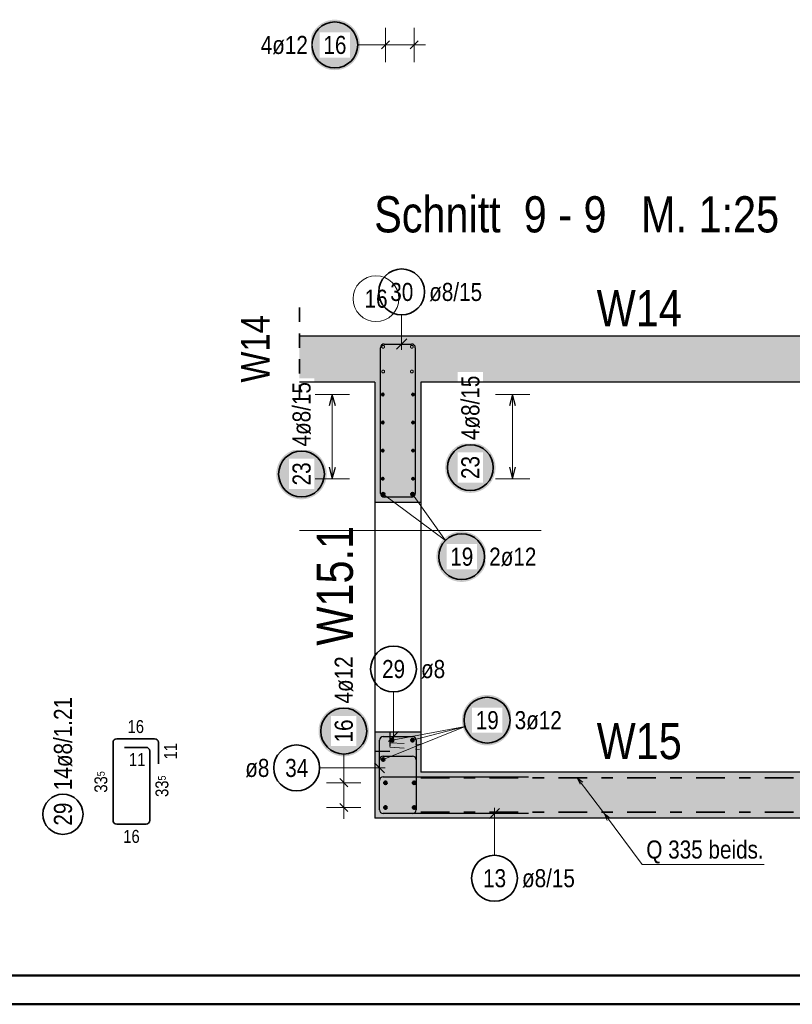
# Model space of a CAD drawing. Header units: millimetres. Extents: x -20 to 91, y -4 to 50.
# Tile 28 of 41: x 59 to 66, y 0 to 9. Entities that reach past the tile are written whole.
import ezdxf

# ---------------------------------------------------------------- set-up
doc = ezdxf.new("R2010")
doc.units = ezdxf.units.MM
doc.linetypes.add('DASHDOT', pattern=[1, 0.5, -0.25, 0, -0.25])
doc.linetypes.add('HIDDEN', pattern=[0.375, 0.25, -0.125])
for name, color, linetype, lineweight in [('Achsen', 7, 'Continuous', 20), ('Bewehrung', 7, 'Continuous', 20), ('nplo Bewehrung', 7, 'Continuous', 20), ('Schraffuren', 7, 'Continuous', 20)]:
    doc.layers.add(name, color=color, linetype=linetype, lineweight=lineweight)
doc.styles.add('Arial Narrow', font='ARIALN.TTF')

msp = doc.modelspace()

# ---------------------------------------------------------------- hatches: boundary and pattern name
at = {"lineweight": 25, "true_color": 0xffffff}
for points in [[(62.279532, 8.362385), (62.279398, 8.370063), (62.278996, 8.377732), (62.278327, 8.385382), (62.277391, 8.393003), (62.27619, 8.400588), (62.274724, 8.408126), (62.272997, 8.415608), (62.27101, 8.423026), (62.268764, 8.430369), (62.266264, 8.43763), (62.263512, 8.444799), (62.260512, 8.451867), (62.257267, 8.458827), (62.25378, 8.465669), (62.250058, 8.472385), (62.246103, 8.478968), (62.24192, 8.485408), (62.237516, 8.491698), (62.232894, 8.497831), (62.228062, 8.503799), (62.223024, 8.509594), (62.217787, 8.51521), (62.212357, 8.52064), (62.206741, 8.525877), (62.200945, 8.530915), (62.194977, 8.535748), (62.188845, 8.540369), (62.182554, 8.544774), (62.176114, 8.548956), (62.169532, 8.552911), (62.162816, 8.556634), (62.155974, 8.56012), (62.149014, 8.563365), (62.141945, 8.566366), (62.134776, 8.569118), (62.127516, 8.571618), (62.120172, 8.573863), (62.112755, 8.57585), (62.105273, 8.577578), (62.097735, 8.579043), (62.09015, 8.580244), (62.082528, 8.58118), (62.074878, 8.581849), (62.06721, 8.582251), (62.059532, 8.582385), (62.051854, 8.582251), (62.044186, 8.581849), (62.036536, 8.58118), (62.028914, 8.580244), (62.021329, 8.579043), (62.013791, 8.577578), (62.006309, 8.57585), (61.998892, 8.573863), (61.991548, 8.571618), (61.984287, 8.569118), (61.977118, 8.566366), (61.97005, 8.563365), (61.96309, 8.56012), (61.956248, 8.556634), (61.949532, 8.552911), (61.94295, 8.548956), (61.936509, 8.544774), (61.930219, 8.540369), (61.924086, 8.535748), (61.918119, 8.530915), (61.912323, 8.525877), (61.906707, 8.52064), (61.901277, 8.51521), (61.89604, 8.509594), (61.891002, 8.503799), (61.88617, 8.497831), (61.881548, 8.491698), (61.877144, 8.485408), (61.872961, 8.478968), (61.869006, 8.472385), (61.865283, 8.465669), (61.861797, 8.458827), (61.858552, 8.451867), (61.855551, 8.444799), (61.8528, 8.43763), (61.850299, 8.430369), (61.848054, 8.423026), (61.846067, 8.415608), (61.844339, 8.408126), (61.842874, 8.400588), (61.841673, 8.393003), (61.840737, 8.385382), (61.840068, 8.377732), (61.839666, 8.370063), (61.839532, 8.362385), (61.839666, 8.354708), (61.840068, 8.347039), (61.840737, 8.339389), (61.841673, 8.331767), (61.842874, 8.324183), (61.844339, 8.316645), (61.846067, 8.309163), (61.848054, 8.301745), (61.850299, 8.294402), (61.8528, 8.287141), (61.855551, 8.279972), (61.858552, 8.272903), (61.861797, 8.265944), (61.865283, 8.259102), (61.869006, 8.252385), (61.872961, 8.245803), (61.877144, 8.239363), (61.881548, 8.233073), (61.88617, 8.22694), (61.891002, 8.220972), (61.89604, 8.215177), (61.901277, 8.209561), (61.906707, 8.204131), (61.912323, 8.198894), (61.918119, 8.193856), (61.924086, 8.189023), (61.930219, 8.184402), (61.936509, 8.179997), (61.94295, 8.175815), (61.949532, 8.17186), (61.956248, 8.168137), (61.96309, 8.164651), (61.97005, 8.161405), (61.977118, 8.158405), (61.984287, 8.155653), (61.991548, 8.153153), (61.998892, 8.150908), (62.006309, 8.14892), (62.013791, 8.147193), (62.021329, 8.145728), (62.028914, 8.144526), (62.036536, 8.143591), (62.044186, 8.142921), (62.051854, 8.142519), (62.059532, 8.142385), (62.06721, 8.142519), (62.074878, 8.142921), (62.082528, 8.143591), (62.09015, 8.144526), (62.097735, 8.145728), (62.105273, 8.147193), (62.112755, 8.14892), (62.120172, 8.150908), (62.127516, 8.153153), (62.134776, 8.155653), (62.141945, 8.158405), (62.149014, 8.161405), (62.155974, 8.164651), (62.162816, 8.168137), (62.169532, 8.17186), (62.176114, 8.175815), (62.182554, 8.179997), (62.188845, 8.184402), (62.194977, 8.189023), (62.200945, 8.193856), (62.206741, 8.198894), (62.212357, 8.204131), (62.217787, 8.209561), (62.223024, 8.215177), (62.228062, 8.220972), (62.232894, 8.22694), (62.237516, 8.233073), (62.24192, 8.239363), (62.246103, 8.245803), (62.250058, 8.252385), (62.25378, 8.259102), (62.257267, 8.265944), (62.260512, 8.272903), (62.263512, 8.279972), (62.266264, 8.287141), (62.268764, 8.294402), (62.27101, 8.301745), (62.272997, 8.309163), (62.274724, 8.316645), (62.27619, 8.324183), (62.277391, 8.331767), (62.278327, 8.339389), (62.278996, 8.347039)], [(63.461325, 4.677876), (63.461191, 4.685554), (63.460789, 4.693222), (63.46012, 4.700872), (63.459184, 4.708494), (63.457983, 4.716078), (63.456518, 4.723616), (63.45479, 4.731098), (63.452803, 4.738516), (63.450558, 4.745859), (63.448058, 4.75312), (63.445306, 4.760289), (63.442305, 4.767358), (63.43906, 4.774317), (63.435574, 4.781159), (63.431851, 4.787876), (63.427896, 4.794458), (63.423714, 4.800898), (63.419309, 4.807188), (63.414688, 4.813321), (63.409855, 4.819289), (63.404817, 4.825084), (63.39958, 4.8307), (63.39415, 4.83613), (63.388534, 4.841368), (63.382739, 4.846405), (63.376771, 4.851238), (63.370638, 4.855859), (63.364348, 4.860264), (63.357908, 4.864446), (63.351325, 4.868401), (63.344609, 4.872124), (63.337767, 4.87561), (63.330807, 4.878856), (63.323739, 4.881856), (63.31657, 4.884608), (63.309309, 4.887108), (63.301966, 4.889353), (63.294548, 4.891341), (63.287066, 4.893068), (63.279528, 4.894533), (63.271943, 4.895735), (63.264322, 4.89667), (63.256672, 4.89734), (63.249003, 4.897742), (63.241325, 4.897876), (63.233647, 4.897742), (63.225979, 4.89734), (63.218329, 4.89667), (63.210707, 4.895735), (63.203123, 4.894533), (63.195585, 4.893068), (63.188103, 4.891341), (63.180685, 4.889353), (63.173342, 4.887108), (63.166081, 4.884608), (63.158912, 4.881856), (63.151843, 4.878856), (63.144884, 4.87561), (63.138042, 4.872124), (63.131325, 4.868401), (63.124743, 4.864446), (63.118303, 4.860264), (63.112013, 4.855859), (63.10588, 4.851238), (63.099912, 4.846405), (63.094117, 4.841368), (63.088501, 4.83613), (63.083071, 4.8307), (63.077834, 4.825084), (63.072796, 4.819289), (63.067963, 4.813321), (63.063342, 4.807188), (63.058937, 4.800898), (63.054755, 4.794458), (63.0508, 4.787876), (63.047077, 4.781159), (63.043591, 4.774317), (63.040345, 4.767358), (63.037345, 4.760289), (63.034593, 4.75312), (63.032093, 4.745859), (63.029848, 4.738516), (63.02786, 4.731098), (63.026133, 4.723616), (63.024668, 4.716078), (63.023466, 4.708494), (63.022531, 4.700872), (63.021861, 4.693222), (63.021459, 4.685554), (63.021325, 4.677876), (63.021459, 4.670198), (63.021861, 4.662529), (63.022531, 4.654879), (63.023466, 4.647258), (63.024668, 4.639673), (63.026133, 4.632135), (63.02786, 4.624653), (63.029848, 4.617235), (63.032093, 4.609892), (63.034593, 4.602631), (63.037345, 4.595462), (63.040345, 4.588394), (63.043591, 4.581434), (63.047077, 4.574592), (63.0508, 4.567876), (63.054755, 4.561293), (63.058937, 4.554853), (63.063342, 4.548563), (63.067963, 4.54243), (63.072796, 4.536462), (63.077834, 4.530667), (63.083071, 4.525051), (63.088501, 4.519621), (63.094117, 4.514384), (63.099912, 4.509346), (63.10588, 4.504513), (63.112013, 4.499892), (63.118303, 4.495487), (63.124743, 4.491305), (63.131325, 4.48735), (63.138042, 4.483627), (63.144884, 4.480141), (63.151843, 4.476896), (63.158912, 4.473895), (63.166081, 4.471143), (63.173342, 4.468643), (63.180685, 4.466398), (63.188103, 4.464411), (63.195585, 4.462683), (63.203123, 4.461218), (63.210707, 4.460017), (63.218329, 4.459081), (63.225979, 4.458412), (63.233647, 4.45801), (63.241325, 4.457876), (63.249003, 4.45801), (63.256672, 4.458412), (63.264322, 4.459081), (63.271943, 4.460017), (63.279528, 4.461218), (63.287066, 4.462683), (63.294548, 4.464411), (63.301966, 4.466398), (63.309309, 4.468643), (63.31657, 4.471143), (63.323739, 4.473895), (63.330807, 4.476896), (63.337767, 4.480141), (63.344609, 4.483627), (63.351325, 4.48735), (63.357908, 4.491305), (63.364348, 4.495487), (63.370638, 4.499892), (63.376771, 4.504513), (63.382739, 4.509346), (63.388534, 4.514384), (63.39415, 4.519621), (63.39958, 4.525051), (63.404817, 4.530667), (63.409855, 4.536462), (63.414688, 4.54243), (63.419309, 4.548563), (63.423714, 4.554853), (63.427896, 4.561293), (63.431851, 4.567876), (63.435574, 4.574592), (63.43906, 4.581434), (63.442305, 4.588394), (63.445306, 4.595462), (63.448058, 4.602631), (63.450558, 4.609892), (63.452803, 4.617235), (63.45479, 4.624653), (63.456518, 4.632135), (63.457983, 4.639673), (63.459184, 4.647258), (63.46012, 4.654879), (63.460789, 4.662529)], [(61.989253, 4.622182), (61.989119, 4.62986), (61.988717, 4.637528), (61.988047, 4.645178), (61.987112, 4.6528), (61.98591, 4.660384), (61.984445, 4.667922), (61.982718, 4.675404), (61.98073, 4.682822), (61.978485, 4.690165), (61.975985, 4.697426), (61.973233, 4.704595), (61.970233, 4.711664), (61.966987, 4.718623), (61.963501, 4.725465), (61.959778, 4.732182), (61.955823, 4.738764), (61.951641, 4.745204), (61.947236, 4.751494), (61.942615, 4.757627), (61.937782, 4.763595), (61.932744, 4.76939), (61.927507, 4.775006), (61.922077, 4.780436), (61.916461, 4.785674), (61.910666, 4.790711), (61.904698, 4.795544), (61.898565, 4.800165), (61.892275, 4.80457), (61.885835, 4.808752), (61.879253, 4.812707), (61.872536, 4.81643), (61.865694, 4.819916), (61.858735, 4.823162), (61.851666, 4.826162), (61.844497, 4.828914), (61.837236, 4.831414), (61.829893, 4.833659), (61.822475, 4.835647), (61.814993, 4.837374), (61.807455, 4.838839), (61.799871, 4.840041), (61.792249, 4.840976), (61.784599, 4.841646), (61.77693, 4.842048), (61.769253, 4.842182), (61.761575, 4.842048), (61.753906, 4.841646), (61.746256, 4.840976), (61.738634, 4.840041), (61.73105, 4.838839), (61.723512, 4.837374), (61.71603, 4.835647), (61.708612, 4.833659), (61.701269, 4.831414), (61.694008, 4.828914), (61.686839, 4.826162), (61.67977, 4.823162), (61.672811, 4.819916), (61.665969, 4.81643), (61.659253, 4.812707), (61.65267, 4.808752), (61.64623, 4.80457), (61.63994, 4.800165), (61.633807, 4.795544), (61.627839, 4.790711), (61.622044, 4.785674), (61.616428, 4.780436), (61.610998, 4.775006), (61.605761, 4.76939), (61.600723, 4.763595), (61.59589, 4.757627), (61.591269, 4.751494), (61.586864, 4.745204), (61.582682, 4.738764), (61.578727, 4.732182), (61.575004, 4.725465), (61.571518, 4.718623), (61.568273, 4.711664), (61.565272, 4.704595), (61.56252, 4.697426), (61.56002, 4.690165), (61.557775, 4.682822), (61.555787, 4.675404), (61.55406, 4.667922), (61.552595, 4.660384), (61.551394, 4.6528), (61.550458, 4.645178), (61.549788, 4.637528), (61.549387, 4.62986), (61.549253, 4.622182), (61.549387, 4.614504), (61.549788, 4.606835), (61.550458, 4.599185), (61.551394, 4.591564), (61.552595, 4.583979), (61.55406, 4.576441), (61.555787, 4.568959), (61.557775, 4.561541), (61.56002, 4.554198), (61.56252, 4.546937), (61.565272, 4.539768), (61.568273, 4.5327), (61.571518, 4.52574), (61.575004, 4.518898), (61.578727, 4.512182), (61.582682, 4.505599), (61.586864, 4.499159), (61.591269, 4.492869), (61.59589, 4.486736), (61.600723, 4.480768), (61.605761, 4.474973), (61.610998, 4.469357), (61.616428, 4.463927), (61.622044, 4.45869), (61.627839, 4.453652), (61.633807, 4.448819), (61.63994, 4.444198), (61.64623, 4.439793), (61.65267, 4.435611), (61.659253, 4.431656), (61.665969, 4.427933), (61.672811, 4.424447), (61.67977, 4.421202), (61.686839, 4.418201), (61.694008, 4.415449), (61.701269, 4.412949), (61.708612, 4.410704), (61.71603, 4.408717), (61.723512, 4.406989), (61.73105, 4.405524), (61.738634, 4.404323), (61.746256, 4.403387), (61.753906, 4.402718), (61.761575, 4.402316), (61.769253, 4.402182), (61.77693, 4.402316), (61.784599, 4.402718), (61.792249, 4.403387), (61.799871, 4.404323), (61.807455, 4.405524), (61.814993, 4.406989), (61.822475, 4.408717), (61.829893, 4.410704), (61.837236, 4.412949), (61.844497, 4.415449), (61.851666, 4.418201), (61.858735, 4.421202), (61.865694, 4.424447), (61.872536, 4.427933), (61.879253, 4.431656), (61.885835, 4.435611), (61.892275, 4.439793), (61.898565, 4.444198), (61.904698, 4.448819), (61.910666, 4.453652), (61.916461, 4.45869), (61.922077, 4.463927), (61.927507, 4.469357), (61.932744, 4.474973), (61.937782, 4.480768), (61.942615, 4.486736), (61.947236, 4.492869), (61.951641, 4.499159), (61.955823, 4.505599), (61.959778, 4.512182), (61.963501, 4.518898), (61.966987, 4.52574), (61.970233, 4.5327), (61.973233, 4.539768), (61.975985, 4.546937), (61.978485, 4.554198), (61.98073, 4.561541), (61.982718, 4.568959), (61.984445, 4.576441), (61.98591, 4.583979), (61.987112, 4.591564), (61.988047, 4.599185), (61.988717, 4.606835)]]:
    msp.add_hatch(color=7, dxfattribs=at).paths.add_polyline_path(points)
at = {"layer": 'Bewehrung', "lineweight": 50, "true_color": 0xffffff}
for points in [[(63.38537, 3.901846), (63.385236, 3.909524), (63.384834, 3.917192), (63.384164, 3.924842), (63.383229, 3.932464), (63.382027, 3.940049), (63.380562, 3.947587), (63.378835, 3.955069), (63.376847, 3.962486), (63.374602, 3.96983), (63.372102, 3.97709), (63.36935, 3.984259), (63.36635, 3.991328), (63.363104, 3.998288), (63.359618, 4.00513), (63.355895, 4.011846), (63.35194, 4.018428), (63.347758, 4.024868), (63.343353, 4.031159), (63.338732, 4.037291), (63.333899, 4.043259), (63.328861, 4.049055), (63.323624, 4.054671), (63.318194, 4.060101), (63.312578, 4.065338), (63.306783, 4.070376), (63.300815, 4.075208), (63.294682, 4.07983), (63.288392, 4.084234), (63.281952, 4.088417), (63.27537, 4.092372), (63.268653, 4.096094), (63.261811, 4.099581), (63.254852, 4.102826), (63.247783, 4.105826), (63.240614, 4.108578), (63.233353, 4.111078), (63.22601, 4.113324), (63.218592, 4.115311), (63.21111, 4.117038), (63.203572, 4.118504), (63.195988, 4.119705), (63.188366, 4.120641), (63.180716, 4.12131), (63.173048, 4.121712), (63.16537, 4.121846), (63.157692, 4.121712), (63.150023, 4.12131), (63.142373, 4.120641), (63.134752, 4.119705), (63.127167, 4.118504), (63.119629, 4.117038), (63.112147, 4.115311), (63.104729, 4.113324), (63.097386, 4.111078), (63.090125, 4.108578), (63.082956, 4.105826), (63.075888, 4.102826), (63.068928, 4.099581), (63.062086, 4.096094), (63.05537, 4.092372), (63.048787, 4.088417), (63.042347, 4.084234), (63.036057, 4.07983), (63.029924, 4.075208), (63.023956, 4.070376), (63.018161, 4.065338), (63.012545, 4.060101), (63.007115, 4.054671), (63.001878, 4.049055), (62.99684, 4.043259), (62.992007, 4.037291), (62.987386, 4.031159), (62.982981, 4.024868), (62.978799, 4.018428), (62.974844, 4.011846), (62.971121, 4.00513), (62.967635, 3.998288), (62.96439, 3.991328), (62.961389, 3.984259), (62.958637, 3.97709), (62.956137, 3.96983), (62.953892, 3.962486), (62.951905, 3.955069), (62.950177, 3.947587), (62.948712, 3.940049), (62.947511, 3.932464), (62.946575, 3.924842), (62.945906, 3.917192), (62.945504, 3.909524), (62.94537, 3.901846), (62.945504, 3.894168), (62.945906, 3.8865), (62.946575, 3.87885), (62.947511, 3.871228), (62.948712, 3.863643), (62.950177, 3.856105), (62.951905, 3.848623), (62.953892, 3.841206), (62.956137, 3.833862), (62.958637, 3.826602), (62.961389, 3.819432), (62.96439, 3.812364), (62.967635, 3.805404), (62.971121, 3.798562), (62.974844, 3.791846), (62.978799, 3.785264), (62.982981, 3.778824), (62.987386, 3.772533), (62.992007, 3.7664), (62.99684, 3.760433), (63.001878, 3.754637), (63.007115, 3.749021), (63.012545, 3.743591), (63.018161, 3.738354), (63.023956, 3.733316), (63.029924, 3.728484), (63.036057, 3.723862), (63.042347, 3.719458), (63.048787, 3.715275), (63.05537, 3.71132), (63.062086, 3.707597), (63.068928, 3.704111), (63.075888, 3.700866), (63.082956, 3.697865), (63.090125, 3.695114), (63.097386, 3.692614), (63.104729, 3.690368), (63.112147, 3.688381), (63.119629, 3.686653), (63.127167, 3.685188), (63.134752, 3.683987), (63.142373, 3.683051), (63.150023, 3.682382), (63.157692, 3.68198), (63.16537, 3.681846), (63.173048, 3.68198), (63.180716, 3.682382), (63.188366, 3.683051), (63.195988, 3.683987), (63.203572, 3.685188), (63.21111, 3.686653), (63.218592, 3.688381), (63.22601, 3.690368), (63.233353, 3.692614), (63.240614, 3.695114), (63.247783, 3.697865), (63.254852, 3.700866), (63.261811, 3.704111), (63.268653, 3.707597), (63.27537, 3.71132), (63.281952, 3.715275), (63.288392, 3.719458), (63.294682, 3.723862), (63.300815, 3.728484), (63.306783, 3.733316), (63.312578, 3.738354), (63.318194, 3.743591), (63.323624, 3.749021), (63.328861, 3.754637), (63.333899, 3.760433), (63.338732, 3.7664), (63.343353, 3.772533), (63.347758, 3.778824), (63.35194, 3.785264), (63.355895, 3.791846), (63.359618, 3.798562), (63.363104, 3.805404), (63.36635, 3.812364), (63.36935, 3.819432), (63.372102, 3.826602), (63.374602, 3.833862), (63.376847, 3.841206), (63.378835, 3.848623), (63.380562, 3.856105), (63.382027, 3.863643), (63.383229, 3.871228), (63.384164, 3.87885), (63.384834, 3.8865)], [(63.607515, 2.476794), (63.607381, 2.484472), (63.606979, 2.492141), (63.60631, 2.49979), (63.605374, 2.507412), (63.604173, 2.514997), (63.602707, 2.522535), (63.60098, 2.530017), (63.598992, 2.537434), (63.596747, 2.544778), (63.594247, 2.552039), (63.591495, 2.559208), (63.588495, 2.566276), (63.58525, 2.573236), (63.581763, 2.580078), (63.57804, 2.586794), (63.574085, 2.593376), (63.569903, 2.599817), (63.565499, 2.606107), (63.560877, 2.61224), (63.556045, 2.618207), (63.551007, 2.624003), (63.54577, 2.629619), (63.54034, 2.635049), (63.534724, 2.640286), (63.528928, 2.645324), (63.52296, 2.650157), (63.516828, 2.654778), (63.510537, 2.659182), (63.504097, 2.663365), (63.497515, 2.66732), (63.490799, 2.671043), (63.483956, 2.674529), (63.476997, 2.677774), (63.469928, 2.680775), (63.462759, 2.683527), (63.455499, 2.686027), (63.448155, 2.688272), (63.440738, 2.690259), (63.433255, 2.691987), (63.425717, 2.693452), (63.418133, 2.694653), (63.410511, 2.695589), (63.402861, 2.696258), (63.395193, 2.69666), (63.387515, 2.696794), (63.379837, 2.69666), (63.372168, 2.696258), (63.364519, 2.695589), (63.356897, 2.694653), (63.349312, 2.693452), (63.341774, 2.691987), (63.334292, 2.690259), (63.326875, 2.688272), (63.319531, 2.686027), (63.31227, 2.683527), (63.305101, 2.680775), (63.298033, 2.677774), (63.291073, 2.674529), (63.284231, 2.671043), (63.277515, 2.66732), (63.270933, 2.663365), (63.264492, 2.659182), (63.258202, 2.654778), (63.252069, 2.650157), (63.246102, 2.645324), (63.240306, 2.640286), (63.23469, 2.635049), (63.22926, 2.629619), (63.224023, 2.624003), (63.218985, 2.618207), (63.214152, 2.61224), (63.209531, 2.606107), (63.205127, 2.599817), (63.200944, 2.593376), (63.196989, 2.586794), (63.193266, 2.580078), (63.18978, 2.573236), (63.186535, 2.566276), (63.183534, 2.559208), (63.180782, 2.552039), (63.178282, 2.544778), (63.176037, 2.537434), (63.17405, 2.530017), (63.172322, 2.522535), (63.170857, 2.514997), (63.169656, 2.507412), (63.16872, 2.49979), (63.168051, 2.492141), (63.167649, 2.484472), (63.167515, 2.476794), (63.167649, 2.469116), (63.168051, 2.461448), (63.16872, 2.453798), (63.169656, 2.446176), (63.170857, 2.438592), (63.172322, 2.431054), (63.17405, 2.423571), (63.176037, 2.416154), (63.178282, 2.40881), (63.180782, 2.40155), (63.183534, 2.394381), (63.186535, 2.387312), (63.18978, 2.380353), (63.193266, 2.37351), (63.196989, 2.366794), (63.200944, 2.360212), (63.205127, 2.353772), (63.209531, 2.347481), (63.214152, 2.341349), (63.218985, 2.335381), (63.224023, 2.329585), (63.22926, 2.323969), (63.23469, 2.318539), (63.240306, 2.313302), (63.246102, 2.308264), (63.252069, 2.303432), (63.258202, 2.29881), (63.264492, 2.294406), (63.270933, 2.290224), (63.277515, 2.286269), (63.284231, 2.282546), (63.291073, 2.27906), (63.298033, 2.275814), (63.305101, 2.272814), (63.31227, 2.270062), (63.319531, 2.267562), (63.326875, 2.265317), (63.334292, 2.263329), (63.341774, 2.261602), (63.349312, 2.260137), (63.356897, 2.258935), (63.364519, 2.257999), (63.372168, 2.25733), (63.379837, 2.256928), (63.387515, 2.256794), (63.395193, 2.256928), (63.402861, 2.25733), (63.410511, 2.257999), (63.418133, 2.258935), (63.425717, 2.260137), (63.433255, 2.261602), (63.440738, 2.263329), (63.448155, 2.265317), (63.455499, 2.267562), (63.462759, 2.270062), (63.469928, 2.272814), (63.476997, 2.275814), (63.483956, 2.27906), (63.490799, 2.282546), (63.497515, 2.286269), (63.504097, 2.290224), (63.510537, 2.294406), (63.516828, 2.29881), (63.52296, 2.303432), (63.528928, 2.308264), (63.534724, 2.313302), (63.54034, 2.318539), (63.54577, 2.323969), (63.551007, 2.329585), (63.556045, 2.335381), (63.560877, 2.341349), (63.565499, 2.347481), (63.569903, 2.353772), (63.574085, 2.360212), (63.57804, 2.366794), (63.581763, 2.37351), (63.58525, 2.380353), (63.588495, 2.387312), (63.591495, 2.394381), (63.594247, 2.40155), (63.596747, 2.40881), (63.598992, 2.416154), (63.60098, 2.423571), (63.602707, 2.431054), (63.604173, 2.438592), (63.605374, 2.446176), (63.60631, 2.453798), (63.606979, 2.461448)]]:
    msp.add_hatch(color=7, dxfattribs=at).paths.add_polyline_path(points)
at = {"layer": 'Bewehrung', "lineweight": 25, "true_color": 0xffffff}
msp.add_hatch(color=7, dxfattribs=at).paths.add_polyline_path([(62.357322, 2.38146), (62.357188, 2.389138), (62.356786, 2.396806), (62.356117, 2.404456), (62.355181, 2.412078), (62.353979, 2.419662), (62.352514, 2.4272), (62.350787, 2.434683), (62.348799, 2.4421), (62.346554, 2.449444), (62.344054, 2.456704), (62.341302, 2.463873), (62.338302, 2.470942), (62.335056, 2.477901), (62.33157, 2.484744), (62.327847, 2.49146), (62.323892, 2.498042), (62.31971, 2.504482), (62.315305, 2.510773), (62.310684, 2.516905), (62.305851, 2.522873), (62.300814, 2.528669), (62.295576, 2.534285), (62.290147, 2.539715), (62.28453, 2.544952), (62.278735, 2.54999), (62.272767, 2.554822), (62.266634, 2.559444), (62.260344, 2.563848), (62.253904, 2.56803), (62.247322, 2.571985), (62.240605, 2.575708), (62.233763, 2.579194), (62.226804, 2.58244), (62.219735, 2.58544), (62.212566, 2.588192), (62.205305, 2.590692), (62.197962, 2.592937), (62.190545, 2.594925), (62.183062, 2.596652), (62.175524, 2.598117), (62.16794, 2.599319), (62.160318, 2.600255), (62.152668, 2.600924), (62.145, 2.601326), (62.137322, 2.60146), (62.129644, 2.601326), (62.121975, 2.600924), (62.114325, 2.600255), (62.106704, 2.599319), (62.099119, 2.598117), (62.091581, 2.596652), (62.084099, 2.594925), (62.076681, 2.592937), (62.069338, 2.590692), (62.062077, 2.588192), (62.054908, 2.58544), (62.04784, 2.58244), (62.04088, 2.579194), (62.034038, 2.575708), (62.027322, 2.571985), (62.020739, 2.56803), (62.014299, 2.563848), (62.008009, 2.559444), (62.001876, 2.554822), (61.995908, 2.54999), (61.990113, 2.544952), (61.984497, 2.539715), (61.979067, 2.534285), (61.97383, 2.528669), (61.968792, 2.522873), (61.963959, 2.516905), (61.959338, 2.510773), (61.954933, 2.504482), (61.950751, 2.498042), (61.946796, 2.49146), (61.943073, 2.484744), (61.939587, 2.477901), (61.936342, 2.470942), (61.933341, 2.463873), (61.930589, 2.456704), (61.928089, 2.449444), (61.925844, 2.4421), (61.923857, 2.434683), (61.922129, 2.4272), (61.920664, 2.419662), (61.919463, 2.412078), (61.918527, 2.404456), (61.917858, 2.396806), (61.917456, 2.389138), (61.917322, 2.38146), (61.917456, 2.373782), (61.917858, 2.366113), (61.918527, 2.358464), (61.919463, 2.350842), (61.920664, 2.343257), (61.922129, 2.335719), (61.923857, 2.328237), (61.925844, 2.32082), (61.928089, 2.313476), (61.930589, 2.306215), (61.933341, 2.299046), (61.936342, 2.291978), (61.939587, 2.285018), (61.943073, 2.278176), (61.946796, 2.27146), (61.950751, 2.264878), (61.954933, 2.258437), (61.959338, 2.252147), (61.963959, 2.246014), (61.968792, 2.240047), (61.97383, 2.234251), (61.979067, 2.228635), (61.984497, 2.223205), (61.990113, 2.217968), (61.995908, 2.21293), (62.001876, 2.208097), (62.008009, 2.203476), (62.014299, 2.199072), (62.020739, 2.194889), (62.027322, 2.190934), (62.034038, 2.187211), (62.04088, 2.183725), (62.04784, 2.18048), (62.054908, 2.177479), (62.062077, 2.174727), (62.069338, 2.172227), (62.076681, 2.169982), (62.084099, 2.167995), (62.091581, 2.166267), (62.099119, 2.164802), (62.106704, 2.163601), (62.114325, 2.162665), (62.121975, 2.161996), (62.129644, 2.161594), (62.137322, 2.16146), (62.145, 2.161594), (62.152668, 2.161996), (62.160318, 2.162665), (62.16794, 2.163601), (62.175524, 2.164802), (62.183062, 2.166267), (62.190545, 2.167995), (62.197962, 2.169982), (62.205305, 2.172227), (62.212566, 2.174727), (62.219735, 2.177479), (62.226804, 2.18048), (62.233763, 2.183725), (62.240605, 2.187211), (62.247322, 2.190934), (62.253904, 2.194889), (62.260344, 2.199072), (62.266634, 2.203476), (62.272767, 2.208097), (62.278735, 2.21293), (62.28453, 2.217968), (62.290147, 2.223205), (62.295576, 2.228635), (62.300814, 2.234251), (62.305851, 2.240047), (62.310684, 2.246014), (62.315305, 2.252147), (62.31971, 2.258437), (62.323892, 2.264878), (62.327847, 2.27146), (62.33157, 2.278176), (62.335056, 2.285018), (62.338302, 2.291978), (62.341302, 2.299046), (62.344054, 2.306215), (62.346554, 2.313476), (62.348799, 2.32082), (62.350787, 2.328237), (62.352514, 2.335719), (62.353979, 2.343257), (62.355181, 2.350842), (62.356117, 2.358464), (62.356786, 2.366113)])
at = {"layer": 'Schraffuren', "lineweight": 13, "true_color": 0xd7ffd7}
for points in [[(61.751234, 5.823509), (68.009328, 5.823509), (67.609328, 5.423509), (61.751234, 5.423509)], [(62.809328, 5.423509), (62.809328, 4.373504), (62.409328, 4.373504), (62.409328, 5.423509)], [(62.809328, 2.373497), (62.809328, 2.023504), (62.409328, 1.623504), (62.409328, 2.373497)], [(68.009328, 1.623504), (62.409328, 1.623504), (62.809328, 2.023504), (67.609328, 2.023504)]]:
    msp.add_hatch(color=254, dxfattribs=at).paths.add_polyline_path(points)

# ---------------------------------------------------------------- linework, layer by layer
at = {"color": 5, "linetype": 'Continuous', "lineweight": 18, "ltscale": 0.5}
for p, q in [((62.501385, 8.212388), (62.501384, 8.512388)), ((62.501385, 8.212388), (62.501384, 8.512388)), ((62.751385, 8.212389), (62.751384, 8.512389)), ((62.751385, 8.212389), (62.751384, 8.512389)), ((62.259532, 8.362386), (62.401385, 8.362387)), ((62.851385, 8.362389), (62.401385, 8.362387)), ((62.642291, 6.009366), (62.642291, 5.705509)), ((62.187717, 5.315508), (61.887717, 5.315508)), ((62.037717, 4.581504), (62.037717, 5.315508)), ((63.759521, 5.315508), (63.459521, 5.315508)), ((63.609521, 4.581504), (63.609521, 5.315508)), ((61.887717, 4.581504), (62.187717, 4.581504)), ((63.459521, 4.581504), (63.759521, 4.581504)), ((62.571, 2.722475), (62.571, 2.283504)), ((63.451608, 1.299181), (63.451608, 1.713504))]:
    msp.add_line(p, q, dxfattribs=at)
at = {"color": 3, "linetype": 'Continuous', "lineweight": 25, "ltscale": 0.5}
for p, q in [((62.466029, 8.327032), (62.53674, 8.397743)), ((62.466029, 8.327032), (62.53674, 8.397743)), ((62.716029, 8.327033), (62.78674, 8.397744)), ((62.716029, 8.327033), (62.78674, 8.397744)), ((62.489328, 5.755509), (62.729328, 5.755509)), ((62.549328, 5.755509), (62.729328, 5.755509)), ((62.598097, 5.711315), (62.686485, 5.799703)), ((62.457328, 4.453504), (62.457328, 5.723509)), ((62.761328, 5.723509), (62.761328, 4.453504)), ((62.761328, 5.723509), (62.761328, 5.543509)), ((62.037717, 5.315508), (62.010923, 5.215508)), ((62.064512, 5.215508), (62.037717, 5.315508)), ((63.609521, 5.315508), (63.582726, 5.215508)), ((63.636316, 5.215508), (63.609521, 5.315508)), ((62.010923, 4.681504), (62.037717, 4.581504)), ((62.037717, 4.581504), (62.064512, 4.681504)), ((63.582726, 4.681504), (63.609521, 4.581504)), ((63.609521, 4.581504), (63.636316, 4.681504)), ((62.729328, 4.421504), (62.489328, 4.421504)), ((62.481328, 2.333504), (62.737328, 2.333504)), ((62.526805, 2.28931), (62.615194, 2.377698)), ((62.549328, 2.333504), (62.737328, 2.333504)), ((62.449328, 1.695504), (62.449328, 2.301504)), ((62.769328, 2.301504), (62.769328, 1.695504)), ((62.769328, 2.301504), (62.769328, 2.113504)), ((62.481329, 1.98351), (63.749329, 1.983506)), ((62.449328, 1.695504), (62.449329, 1.951511)), ((62.737328, 1.663504), (62.481328, 1.663504)), ((63.749328, 1.663504), (62.481328, 1.663504)), ((63.495802, 1.707698), (63.407414, 1.61931))]:
    msp.add_line(p, q, dxfattribs=at)
at = {"color": 3, "linetype": 'HIDDEN', "lineweight": 25, "ltscale": 0.5}
for p, q in [((62.539328, 2.373497), (62.539328, 2.203497)), ((62.539328, 2.203497), (62.409328, 2.203497))]:
    msp.add_line(p, q, dxfattribs=at)
at = {"color": 2, "linetype": 'Continuous', "lineweight": 35, "ltscale": 0.5}
for p, q in [((60.125731, 1.601729), (60.125731, 2.282729)), ((60.157731, 2.314729), (60.488731, 2.314729)), ((60.225731, 2.239729), (60.413731, 2.239729)), ((60.520731, 2.282729), (60.520731, 2.094729)), ((60.445731, 2.207729), (60.445731, 1.601729)), ((60.413731, 1.569729), (60.157731, 1.569729))]:
    msp.add_line(p, q, dxfattribs=at)
at = {"color": 2, "linetype": 'DASHDOT', "lineweight": 35, "ltscale": 0.5}
for p, q in [((62.809328, 1.973505), (67.609328, 1.973505)), ((62.809328, 1.673504), (67.609328, 1.673504))]:
    msp.add_line(p, q, dxfattribs=at)
at = {"color": 4, "linetype": 'Continuous', "lineweight": 50}
for p, q in [((1, 0.25), (87.25, 0.25)), ((0, 0), (87.5, 0))]:
    msp.add_line(p, q, dxfattribs=at)
at = {"color": 2, "linetype": 'Continuous', "lineweight": 35, "ltscale": 0.5}
for centre, radius in [((62.059532, 8.362385), 0.2), ((62.642291, 6.209366), 0.2), ((61.769253, 4.622182), 0.2), ((63.241325, 4.677876), 0.2), ((62.571, 2.922475), 0.2), ((59.688899, 1.656544), 0.175), ((63.451608, 1.099181), 0.2)]:
    msp.add_circle(centre, radius, dxfattribs=at)
at = {"color": 4, "linetype": 'Continuous', "lineweight": 50, "ltscale": 0.5}
for centre, radius in [((62.477328, 5.315508), 0.008), ((62.477328, 5.315508), 0.008), ((62.477328, 5.315508), 0.0072), ((62.477328, 5.315508), 0.0056), ((62.741328, 5.315508), 0.008), ((62.741328, 5.315508), 0.008), ((62.741328, 5.315508), 0.0072), ((62.741328, 5.315508), 0.0056), ((62.477328, 5.315508), 0.004), ((62.477328, 5.315508), 0.0024), ((62.477328, 5.315508), 0.0008), ((62.741328, 5.315508), 0.004), ((62.741328, 5.315508), 0.0024), ((62.741328, 5.315508), 0.0008), ((62.477328, 5.07084), 0.008), ((62.477328, 5.07084), 0.008), ((62.477328, 5.07084), 0.0072), ((62.477328, 5.07084), 0.0056), ((62.477328, 5.07084), 0.004), ((62.477328, 5.07084), 0.0024), ((62.477328, 5.07084), 0.0008), ((62.741328, 5.07084), 0.008), ((62.741328, 5.07084), 0.008), ((62.741328, 5.07084), 0.0072), ((62.741328, 5.07084), 0.0056), ((62.741328, 5.07084), 0.004), ((62.741328, 5.07084), 0.0024), ((62.741328, 5.07084), 0.0008), ((62.477328, 4.826172), 0.008), ((62.477328, 4.826172), 0.008), ((62.477328, 4.826172), 0.0072), ((62.477328, 4.826172), 0.0056), ((62.477328, 4.826172), 0.004), ((62.477328, 4.826172), 0.0024), ((62.477328, 4.826172), 0.0008), ((62.741328, 4.826172), 0.008), ((62.741328, 4.826172), 0.008), ((62.741328, 4.826172), 0.0072), ((62.741328, 4.826172), 0.0056), ((62.741328, 4.826172), 0.004), ((62.741328, 4.826172), 0.0024), ((62.741328, 4.826172), 0.0008), ((62.477328, 4.581504), 0.008), ((62.477328, 4.581504), 0.008), ((62.477328, 4.581504), 0.0072), ((62.477328, 4.581504), 0.0056), ((62.477328, 4.581504), 0.004), ((62.477328, 4.581504), 0.0024), ((62.477328, 4.581504), 0.0008), ((62.741328, 4.581504), 0.008), ((62.741328, 4.581504), 0.008), ((62.741328, 4.581504), 0.0072), ((62.741328, 4.581504), 0.0056), ((62.741328, 4.581504), 0.004), ((62.741328, 4.581504), 0.0024), ((62.741328, 4.581504), 0.0008)]:
    msp.add_circle(centre, radius, dxfattribs=at)
at = {"color": 9, "linetype": 'Continuous', "lineweight": 0}
for centre in [(62.409328, 2.373504), (62.809328, 2.373504), (62.409328, 2.023504)]:
    msp.add_circle(centre, 0.00222, dxfattribs=at)
at = {"color": 3, "linetype": 'Continuous', "lineweight": 25, "ltscale": 0.5}
for centre, start, end in [((62.489328, 5.723509), 90, 180), ((62.729328, 5.723509), 0, 90), ((62.729328, 5.723509), 0, 90), ((62.489328, 4.453504), 180, 270), ((62.729328, 4.453504), 270, 0), ((62.481328, 2.301504), 90, 180), ((62.737328, 2.301504), 0, 90), ((62.737328, 2.301504), 0, 90), ((62.481329, 1.95151), 89.9998169, 179.9998169), ((62.481328, 1.695504), 180, 270), ((62.481328, 1.695504), 179.9998169, 270), ((62.737328, 1.695504), 270, 0)]:
    msp.add_arc(centre, 0.032, start, end, dxfattribs=at)
at = {"color": 2, "linetype": 'Continuous', "lineweight": 35, "ltscale": 0.5}
for centre, start, end in [((60.157731, 2.282729), 90, 180), ((60.413731, 2.207729), 0, 90), ((60.488731, 2.282729), 0, 90), ((60.157731, 1.601729), 180, 270), ((60.413731, 1.601729), 270, 0)]:
    msp.add_arc(centre, 0.032, start, end, dxfattribs=at)
at = {"layer": 'Achsen', "color": 3, "linetype": 'Continuous', "lineweight": 25}
for p, q in [((62.409328, 4.373504), (62.409328, 2.373497)), ((62.809328, 4.373504), (62.809328, 2.373497))]:
    msp.add_line(p, q, dxfattribs=at)
at = {"layer": 'Bewehrung', "color": 5, "linetype": 'Continuous', "lineweight": 18, "ltscale": 0.5}
for p, q in [((62.481328, 4.445504), (63.024272, 4.04359)), ((62.737328, 4.445504), (63.024272, 4.04359)), ((62.481328, 2.134119), (63.195182, 2.421949)), ((62.558969, 2.301504), (63.195182, 2.421949)), ((62.737327, 2.301504), (63.195182, 2.421949)), ((62.137322, 2.18146), (62.137322, 2.031504)), ((62.137322, 1.615504), (62.137322, 2.031504)), ((61.987322, 1.931504), (62.287322, 1.931504)), ((61.987322, 1.931504), (62.287322, 1.931504)), ((61.987322, 1.715504), (62.287322, 1.715504)), ((61.987322, 1.715504), (62.287322, 1.715504))]:
    msp.add_line(p, q, dxfattribs=at)
at = {"layer": 'Bewehrung', "color": 3, "linetype": 'Continuous', "lineweight": 25, "ltscale": 0.5}
for p, q in [((62.101966, 1.966859), (62.172677, 1.896148)), ((62.101966, 1.966859), (62.172677, 1.896148)), ((62.101966, 1.750859), (62.172677, 1.680149)), ((62.101966, 1.750859), (62.172677, 1.680149))]:
    msp.add_line(p, q, dxfattribs=at)
at = {"layer": 'Bewehrung', "color": 4, "linetype": 'Continuous', "lineweight": 50, "ltscale": 0.5}
for centre, radius in [((62.481328, 4.445504), 0.012), ((62.481328, 4.445504), 0.012), ((62.481328, 4.445504), 0.0108), ((62.481328, 4.445504), 0.0084), ((62.481328, 4.445504), 0.006), ((62.481328, 4.445504), 0.0036), ((62.481328, 4.445504), 0.0012), ((62.737328, 4.445504), 0.012), ((62.737328, 4.445504), 0.012), ((62.737328, 4.445504), 0.0108), ((62.737328, 4.445504), 0.0084), ((62.737328, 4.445504), 0.006), ((62.737328, 4.445504), 0.0036), ((62.737328, 4.445504), 0.0012), ((62.558969, 2.301504), 0.012), ((62.558969, 2.301504), 0.012), ((62.558969, 2.301504), 0.0108), ((62.558969, 2.301504), 0.0084), ((62.558969, 2.301504), 0.006), ((62.558969, 2.301504), 0.0036), ((62.558969, 2.301504), 0.0012), ((62.737327, 2.301504), 0.012), ((62.737327, 2.301504), 0.012), ((62.737327, 2.301504), 0.0108), ((62.737327, 2.301504), 0.0084), ((62.737327, 2.301504), 0.006), ((62.737327, 2.301504), 0.0036), ((62.737327, 2.301504), 0.0012), ((62.481328, 2.134119), 0.012), ((62.481328, 2.134119), 0.012), ((62.481328, 2.134119), 0.0108), ((62.481328, 2.134119), 0.0084), ((62.481328, 2.134119), 0.006), ((62.481328, 2.134119), 0.0036), ((62.481328, 2.134119), 0.0012), ((62.501328, 1.931504), 0.012), ((62.501328, 1.931504), 0.012), ((62.501328, 1.931504), 0.0108), ((62.501328, 1.931504), 0.0084), ((62.501328, 1.931504), 0.006), ((62.501328, 1.931504), 0.0036), ((62.501328, 1.931504), 0.0012), ((62.751328, 1.931504), 0.012), ((62.751328, 1.931504), 0.012), ((62.751328, 1.931504), 0.0108), ((62.751328, 1.931504), 0.0084), ((62.751328, 1.931504), 0.006), ((62.751328, 1.931504), 0.0036), ((62.751328, 1.931504), 0.0012), ((62.501328, 1.715504), 0.012), ((62.501328, 1.715504), 0.012), ((62.501328, 1.715504), 0.0108), ((62.501328, 1.715504), 0.0084), ((62.501328, 1.715504), 0.006), ((62.501328, 1.715504), 0.0036), ((62.501328, 1.715504), 0.0012), ((62.751328, 1.715504), 0.012), ((62.751328, 1.715504), 0.012), ((62.751328, 1.715504), 0.0108), ((62.751328, 1.715504), 0.0084), ((62.751328, 1.715504), 0.006), ((62.751328, 1.715504), 0.0036), ((62.751328, 1.715504), 0.0012)]:
    msp.add_circle(centre, radius, dxfattribs=at)
at = {"layer": 'Bewehrung', "color": 2, "linetype": 'Continuous', "lineweight": 35, "ltscale": 0.5}
for centre in [(63.16537, 3.901846), (63.387515, 2.476794), (62.137322, 2.38146)]:
    msp.add_circle(centre, 0.2, dxfattribs=at)
at = {"layer": 'nplo Bewehrung', "color": 9, "linetype": 'Continuous', "lineweight": 0, "ltscale": 0.5}
msp.add_line((61.751234, 4.130005), (63.859328, 4.130005), dxfattribs=at)
msp.add_circle((62.418283, 6.150365), 0.2, dxfattribs=at)
at = {"layer": 'nplo Bewehrung', "color": 9, "linetype": 'HIDDEN', "lineweight": 0, "ltscale": 0.5}
for centre in [(62.481357, 5.731509), (62.481357, 5.731509), (62.731357, 5.731509), (62.731357, 5.731509), (62.481357, 5.515509), (62.481357, 5.515509), (62.731357, 5.515509), (62.731357, 5.515509)]:
    msp.add_circle(centre, 0.012, dxfattribs=at)
at = {"layer": 'Schraffuren', "color": 3, "linetype": 'Continuous', "lineweight": 25}
for p, q in [((68.009328, 5.823509), (61.751234, 5.823509)), ((62.409328, 5.423509), (62.409328, 4.373504)), ((62.809328, 5.423509), (62.809328, 4.373504)), ((62.809328, 4.373504), (62.409328, 4.373504)), ((62.809328, 2.373497), (62.409328, 2.373497)), ((62.409328, 2.373497), (62.409328, 1.623504)), ((62.809328, 2.373497), (62.809328, 2.023504)), ((67.609328, 2.023504), (62.809328, 2.023504)), ((68.009328, 1.623504), (62.409328, 1.623504))]:
    msp.add_line(p, q, dxfattribs=at)
at = {"layer": 'Schraffuren', "color": 5, "linetype": 'HIDDEN', "lineweight": 18, "ltscale": 0.5}
for p, q in [((62.539328, 2.279593), (62.809328, 2.263527)), ((62.539328, 2.242517), (62.797881, 2.222375))]:
    msp.add_line(p, q, dxfattribs=at)
at = {"layer": 'Schraffuren', "color": 3, "linetype": 'Continuous', "lineweight": 25, "ltscale": 0.5}
for p, q in [((62.481328, 2.163497), (62.737328, 2.163497)), ((62.549328, 2.163497), (62.737328, 2.163497)), ((62.493522, 2.016277), (62.405133, 2.104665)), ((62.449328, 1.695504), (62.449328, 2.131497)), ((62.769328, 2.131497), (62.769328, 1.695504)), ((62.769328, 2.131497), (62.769328, 1.943497)), ((62.737328, 1.663504), (62.481328, 1.663504))]:
    msp.add_line(p, q, dxfattribs=at)
at = {"layer": 'Schraffuren', "color": 5, "linetype": 'Continuous', "lineweight": 18, "ltscale": 0.5}
msp.add_line((61.926424, 2.060471), (62.499328, 2.060471), dxfattribs=at)
at = {"layer": 'Schraffuren', "color": 5, "linetype": 'Continuous', "lineweight": 18}
for p, q in [((64.412143, 1.660023), (64.174073, 1.975222)), ((64.197406, 1.917655), (64.174073, 1.975222)), ((64.174073, 1.975222), (64.223064, 1.937034)), ((64.738871, 1.218009), (64.412143, 1.660023)), ((64.434879, 1.602217), (64.412143, 1.660023)), ((64.412143, 1.660023), (64.460736, 1.62133)), ((64.738871, 1.218009), (65.802451, 1.218009))]:
    msp.add_line(p, q, dxfattribs=at)
at = {"layer": 'Schraffuren', "color": 2, "linetype": 'Continuous', "lineweight": 35, "ltscale": 0.5}
msp.add_circle((61.726424, 2.060471), 0.2, dxfattribs=at)
at = {"layer": 'Schraffuren', "color": 3, "linetype": 'Continuous', "lineweight": 25, "ltscale": 0.5}
for centre, start, end in [((62.481328, 2.131497), 90, 180), ((62.737328, 2.131497), 0, 90), ((62.737328, 2.131497), 0, 90), ((62.481328, 1.695504), 180, 270), ((62.737328, 1.695504), 270, 0)]:
    msp.add_arc(centre, 0.032, start, end, dxfattribs=at)

# ---------------------------------------------------------------- texts
at = {"color": 1, "lineweight": 70, "style": 'Arial Narrow'}
for s, p in [('Schnitt  9 - 9   M. 1:25', (62.402831, 6.728442)), ('W14', (64.342919, 5.910029)), ('W15', (64.342919, 2.136891))]:
    msp.add_text(s, height=0.315, dxfattribs=at).set_placement(p)
at = {"color": 2, "lineweight": 35, "style": 'Arial Narrow'}
msp.add_text('W14', height=0.25, rotation=90, dxfattribs=at).set_placement((61.490597, 5.419325))
at = {"color": 1, "lineweight": 70, "style": 'Arial Narrow'}
msp.add_text('W15.1', height=0.315, rotation=90, dxfattribs=at).set_placement((62.216904, 3.126697))
at = {"color": 2, "lineweight": 35, "style": 'Arial Narrow'}
msp.add_text('Q 335 beids.', height=0.1575, dxfattribs=at).set_placement((64.77561, 1.270422))
at = {"color": 2, "lineweight": 35, "char_height": 0.1575, "attachment_point": 1, "line_spacing_factor": 0.9, "style": 'Arial Narrow'}
for s, insert in [('30', (62.543066, 6.288116)), ('ø8/15', (62.882291, 6.288116)), ('29', (62.471775, 3.001225)), ('ø8', (62.811, 3.001225)), ('13', (63.352383, 1.177931)), ('ø8/15', (63.691608, 1.177931))]:
    msp.add_mtext(s, dxfattribs=dict(at, insert=insert))
at = {"color": 2, "lineweight": 35, "char_height": 0.1575, "attachment_point": 1, "rotation": 90, "line_spacing_factor": 0.9, "style": 'Arial Narrow'}
for s, insert in [('14ø8/1.21', (59.610149, 1.866544)), ('29', (59.610149, 1.557319))]:
    msp.add_mtext(s, dxfattribs=dict(at, insert=insert))
at = {"color": 3, "lineweight": 25, "char_height": 0.1125, "attachment_point": 1, "line_spacing_factor": 0.9, "style": 'Arial Narrow'}
for s, insert in [('16', (60.252356, 2.477229)), ('11', (60.264856, 2.189729)), ('16', (60.214856, 1.519729))]:
    msp.add_mtext(s, dxfattribs=dict(at, insert=insert))
at = {"color": 3, "lineweight": 25, "char_height": 0.1125, "attachment_point": 1, "rotation": 90, "line_spacing_factor": 0.9, "style": 'Arial Narrow'}
for s, insert in [('33{\\A1;\\H.6x;\\S5;}', (59.963231, 1.844776)), ('33{\\A1;\\H.6x;\\S5;}', (60.495731, 1.807276)), ('11', (60.570731, 2.133854))]:
    msp.add_mtext(s, dxfattribs=dict(at, insert=insert))
at = {"layer": 'nplo Bewehrung', "color": 9, "lineweight": 0, "insert": (62.319058, 6.229115), "char_height": 0.1575, "attachment_point": 1, "line_spacing_factor": 0.9, "style": 'Arial Narrow'}
msp.add_mtext('16', dxfattribs=at)
at = {"layer": 'Schraffuren', "color": 2, "lineweight": 35, "char_height": 0.1575, "attachment_point": 1, "line_spacing_factor": 0.9, "style": 'Arial Narrow'}
for s, insert in [('ø8', (61.278524, 2.139221)), ('34', (61.627199, 2.139221))]:
    msp.add_mtext(s, dxfattribs=dict(at, insert=insert))

# ---------------------------------------------------------------- next in the draw order: texts
at = {"color": 2, "lineweight": 35, "char_height": 0.1575, "attachment_point": 1, "line_spacing_factor": 0.9, "style": 'Arial Narrow', "bg_fill": 3, "box_fill_scale": 1.2, "bg_fill_color": 256, "bg_fill_true_color": 13158600, "bg_fill_transparency": 0}
for s, insert in [('4ø12', (61.413182, 8.441135)), ('16', (61.960307, 8.441135))]:
    msp.add_mtext(s, dxfattribs=dict(at, insert=insert))
at = {"color": 2, "lineweight": 35, "char_height": 0.1575, "attachment_point": 1, "rotation": 90, "line_spacing_factor": 0.9, "style": 'Arial Narrow', "bg_fill": 3, "box_fill_scale": 1.2, "bg_fill_color": 256, "bg_fill_true_color": 13158600, "bg_fill_transparency": 0}
for s, insert in [('4ø8/15', (63.162575, 4.917876)), ('4ø8/15', (61.690503, 4.862182)), ('23', (61.690503, 4.522957)), ('23', (63.162575, 4.578651))]:
    msp.add_mtext(s, dxfattribs=dict(at, insert=insert))
at = {"layer": 'Bewehrung', "color": 2, "lineweight": 35, "char_height": 0.1575, "attachment_point": 1, "line_spacing_factor": 0.9, "style": 'Arial Narrow', "bg_fill": 3, "box_fill_scale": 1.2, "bg_fill_color": 256, "bg_fill_true_color": 13158600, "bg_fill_transparency": 0}
for s, insert in [('19', (63.066145, 3.980596)), ('2ø12', (63.40537, 3.980596)), ('19', (63.28829, 2.555544)), ('3ø12', (63.627515, 2.555544))]:
    msp.add_mtext(s, dxfattribs=dict(at, insert=insert))
at = {"layer": 'Bewehrung', "color": 2, "lineweight": 35, "char_height": 0.1575, "attachment_point": 1, "rotation": 90, "line_spacing_factor": 0.9, "style": 'Arial Narrow', "bg_fill": 3, "box_fill_scale": 1.2, "bg_fill_color": 256, "bg_fill_true_color": 13158600, "bg_fill_transparency": 0}
for s, insert in [('4ø12', (62.058572, 2.62146)), ('16', (62.058572, 2.282235))]:
    msp.add_mtext(s, dxfattribs=dict(at, insert=insert))

# ---------------------------------------------------------------- next in the draw order: linework, layer by layer
at = {"color": 2, "linetype": 'HIDDEN', "lineweight": 35, "ltscale": 0.5}
msp.add_line((61.751234, 6.073509), (61.751234, 5.173509), dxfattribs=at)
at = {"layer": 'Schraffuren', "color": 3, "linetype": 'Continuous', "lineweight": 25}
for p, q in [((62.409328, 5.423509), (61.751234, 5.423509)), ((67.609328, 5.423509), (62.809328, 5.423509))]:
    msp.add_line(p, q, dxfattribs=at)

doc.saveas('drawing.dxf')
